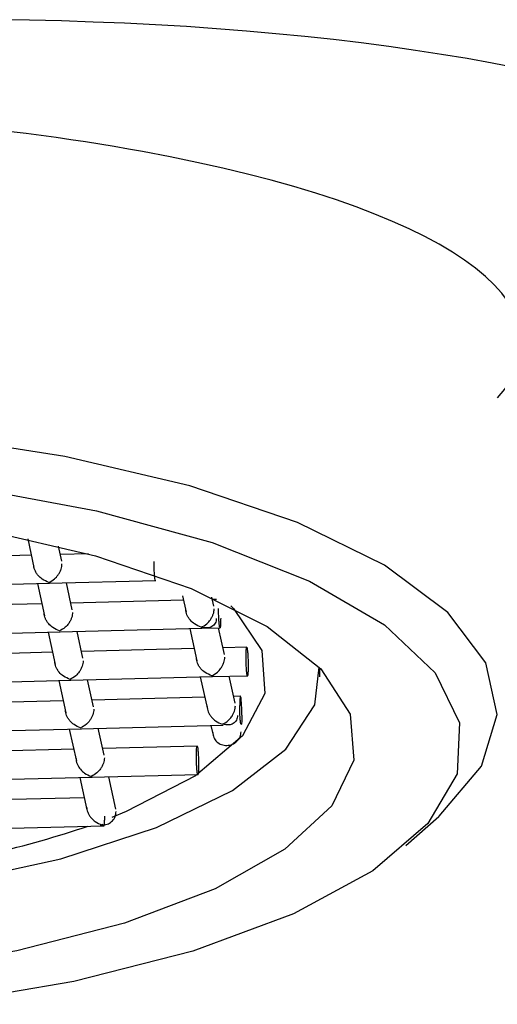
# Model space of a CAD drawing. Header units: millimetres. Extents: x 3984.045 to 3984.094, y 1748.268 to 1748.383.
# Tile 3 of 6: x 3984.07487 to 3984.08159, y 1748.31337 to 1748.32722. Entities that reach past the tile are written whole.
import ezdxf

# ---------------------------------------------------------------- set-up
doc = ezdxf.new("R2010")
doc.units = ezdxf.units.MM
doc.layers.add('SANINDUSA', color=3, linetype='Continuous')

msp = doc.modelspace()

# ---------------------------------------------------------------- linework, layer by layer
at = {"layer": 'SANINDUSA'}
for p, q in [((3984.074982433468, 1748.319915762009), (3984.075070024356, 1748.319515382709)), ((3984.075460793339, 1748.319600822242), (3984.075413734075, 1748.319815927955)), ((3984.075032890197, 1748.319685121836), (3984.073445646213, 1748.319644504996)), ((3984.075839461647, 1748.31970576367), (3984.075440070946, 1748.319695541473)), ((3984.073285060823, 1748.31924026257), (3984.075290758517, 1748.31929158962)), ((3984.075119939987, 1748.319287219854), (3984.075219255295, 1748.318833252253)), ((3984.075279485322, 1748.319291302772), (3984.076784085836, 1748.319329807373)), ((3984.075610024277, 1748.318918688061), (3984.075527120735, 1748.319297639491)), ((3984.075182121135, 1748.319002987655), (3984.073594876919, 1748.318962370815)), ((3984.0771765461, 1748.319054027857), (3984.075589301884, 1748.319013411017)), ((3984.077162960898, 1748.319116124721), (3984.077213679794, 1748.31888428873)), ((3984.077604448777, 1748.318969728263), (3984.07757712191, 1748.319094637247)), ((3984.077639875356, 1748.319065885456), (3984.077583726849, 1748.31906445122)), ((3984.073434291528, 1748.318558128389), (3984.075439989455, 1748.318609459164)), ((3984.075269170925, 1748.318605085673), (3984.075368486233, 1748.318151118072)), ((3984.075428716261, 1748.318609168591), (3984.07743441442, 1748.318660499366)), ((3984.075759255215, 1748.31823655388), (3984.075676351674, 1748.31861550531)), ((3984.077263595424, 1748.318656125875), (3984.077362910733, 1748.318202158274)), ((3984.07742314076, 1748.318660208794), (3984.077692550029, 1748.318667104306)), ((3984.077753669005, 1748.318287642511), (3984.077670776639, 1748.318666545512)), ((3984.075331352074, 1748.318320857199), (3984.073744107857, 1748.318280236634)), ((3984.077325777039, 1748.318371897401), (3984.075738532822, 1748.318331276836)), ((3984.078069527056, 1748.31839092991), (3984.077732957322, 1748.318382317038)), ((3984.079095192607, 1748.317973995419), (3984.079095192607, 1748.31810226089)), ((3984.073583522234, 1748.317875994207), (3984.075589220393, 1748.317927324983)), ((3984.075418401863, 1748.317922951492), (3984.075517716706, 1748.317468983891)), ((3984.075577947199, 1748.31792703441), (3984.077583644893, 1748.317978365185)), ((3984.075908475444, 1748.317554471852), (3984.075825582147, 1748.317933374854)), ((3984.077412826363, 1748.317973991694), (3984.077512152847, 1748.317519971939)), ((3984.077572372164, 1748.317978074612), (3984.078079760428, 1748.317991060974)), ((3984.077902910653, 1748.317605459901), (3984.077820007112, 1748.317984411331)), ((3984.075480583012, 1748.317638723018), (3984.073893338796, 1748.317598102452)), ((3984.077475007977, 1748.31768976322), (3984.075887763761, 1748.317649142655)), ((3984.077980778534, 1748.317702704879), (3984.077882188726, 1748.317700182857)), ((3984.073732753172, 1748.317193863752), (3984.075738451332, 1748.317245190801)), ((3984.075567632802, 1748.317240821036), (3984.07566695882, 1748.316786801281)), ((3984.075727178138, 1748.317244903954), (3984.077732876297, 1748.317296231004)), ((3984.076057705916, 1748.316872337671), (3984.075974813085, 1748.317251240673)), ((3984.077562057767, 1748.317291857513), (3984.077592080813, 1748.317154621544)), ((3984.07562981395, 1748.316956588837), (3984.074042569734, 1748.316915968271)), ((3984.077370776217, 1748.317001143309), (3984.076036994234, 1748.316967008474)), ((3984.073881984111, 1748.31651172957), (3984.07588768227, 1748.31656305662)), ((3984.075716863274, 1748.316558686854), (3984.075816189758, 1748.316104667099)), ((3984.075876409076, 1748.316562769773), (3984.07738100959, 1748.316601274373)), ((3984.076223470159, 1748.316114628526), (3984.076124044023, 1748.316569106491)), ((3984.075779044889, 1748.316274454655), (3984.074191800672, 1748.316233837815)), ((3984.080306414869, 1748.315602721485), (3984.080772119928, 1748.316010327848)), ((3984.074031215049, 1748.315829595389), (3984.076057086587, 1748.315881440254)), ((3984.076006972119, 1748.315886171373), (3984.076026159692, 1748.315892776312)), ((3984.076048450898, 1748.315887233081), (3984.076006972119, 1748.315886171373)), ((3984.076026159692, 1748.315892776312), (3984.076045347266, 1748.315901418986)), ((3984.076048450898, 1748.315887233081), (3984.076026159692, 1748.315892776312)), ((3984.076045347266, 1748.315901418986), (3984.076048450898, 1748.315887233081))]:
    msp.add_line(p, q, dxfattribs=at)
at = {"layer": 'SANINDUSA', "flags": 128}
for points in [[(3984.080772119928, 1748.316010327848), (3984.080777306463, 1748.316014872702), (3984.081372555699, 1748.316717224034), (3984.081593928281, 1748.317444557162), (3984.081434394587, 1748.318173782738), (3984.080899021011, 1748.318881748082), (3984.080004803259, 1748.319545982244), (3984.078780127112, 1748.320145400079), (3984.077263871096, 1748.320660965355), (3984.075504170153, 1748.321076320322), (3984.073556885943, 1748.321378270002)], [(3984.072119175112, 1748.320871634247), (3984.074109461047, 1748.320651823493), (3984.07595043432, 1748.320312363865), (3984.077581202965, 1748.319864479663), (3984.078947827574, 1748.319322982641), (3984.08000510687, 1748.31870578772), (3984.080718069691, 1748.318033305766), (3984.08106313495, 1748.317327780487), (3984.081028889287, 1748.316612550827), (3984.080616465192, 1748.315911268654), (3984.079839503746, 1748.315247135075), (3984.078723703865, 1748.314642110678), (3984.077305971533, 1748.314116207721), (3984.075633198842, 1748.313686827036), (3984.073760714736, 1748.313368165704)], [(3984.068849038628, 1748.320444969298), (3984.070749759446, 1748.320431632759), (3984.072608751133, 1748.320295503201), (3984.074358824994, 1748.320041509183), (3984.075936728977, 1748.319678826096), (3984.077285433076, 1748.319220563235), (3984.07835619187, 1748.318683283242), (3984.07911030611, 1748.318086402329), (3984.079520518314, 1748.317451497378), (3984.079572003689, 1748.316801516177), (3984.079262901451, 1748.316159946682), (3984.078604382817, 1748.315549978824), (3984.077620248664, 1748.314993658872), (3984.0763460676, 1748.314511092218), (3984.07482789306, 1748.31411972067), (3984.073120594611, 1748.313833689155), (3984.071285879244, 1748.313663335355), (3984.069390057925, 1748.3136148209), (3984.067501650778, 1748.31368989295), (3984.065688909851, 1748.313885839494), (3984.064017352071, 1748.314195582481), (3984.062547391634, 1748.314607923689), (3984.061332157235, 1748.315107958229)], [(3984.077842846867, 1748.318973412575), (3984.077878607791, 1748.318938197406), (3984.078276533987, 1748.318348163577), (3984.078319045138, 1748.317742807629), (3984.078004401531, 1748.317146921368), (3984.077345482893, 1748.316584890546), (3984.076369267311, 1748.316079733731), (3984.076166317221, 1748.315997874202)], [(3984.070304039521, 1748.314733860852), (3984.072138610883, 1748.314843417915), (3984.073875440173, 1748.315073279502), (3984.075447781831, 1748.315414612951), (3984.076795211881, 1748.31585430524), (3984.077865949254, 1748.316375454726), (3984.078618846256, 1748.316958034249), (3984.079024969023, 1748.31757965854), (3984.079086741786, 1748.318111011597)]]:
    msp.add_lwpolyline(points, dxfattribs=at)
at = {"layer": 'SANINDUSA'}
msp.add_arc((3984.070929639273, 1748.33057957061), 0.01550024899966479, 278.1157540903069, 288.4465592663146, dxfattribs=at)
for centre, major_axis, ratio, start_param, end_param in [((3984.074095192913, 1748.324370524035), (0.01200000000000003, 0), 0.2375480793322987, 0.3829031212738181, 1.570796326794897), ((3984.069595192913, 1748.322672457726), (0.01234999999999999, 0), 0.2647633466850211, 6.044543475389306, 9.663419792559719)]:
    msp.add_ellipse(centre, major_axis=major_axis, ratio=ratio, start_param=start_param, end_param=end_param, dxfattribs=at)
for points, knots in [([(3984.075280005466, 1748.319303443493), (3984.075248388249, 1748.319316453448), (3984.075195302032, 1748.319338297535), (3984.075134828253, 1748.319392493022), (3984.07510076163, 1748.319438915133), (3984.075080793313, 1748.319478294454), (3984.075068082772, 1748.31951745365), (3984.075066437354, 1748.31954240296), (3984.075065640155, 1748.319554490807)], [0, 0, 0, 0, 0.3296979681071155, 0.5535723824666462, 0.6801655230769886, 0.7951132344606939, 0.9007331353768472, 1, 1, 1, 1]), ([(3984.075280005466, 1748.319303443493), (3984.075307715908, 1748.319317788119), (3984.07535424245, 1748.319341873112), (3984.075404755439, 1748.319399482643), (3984.075434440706, 1748.319447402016), (3984.075451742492, 1748.319487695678), (3984.075462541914, 1748.31952750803), (3984.075463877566, 1748.319552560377), (3984.075464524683, 1748.319564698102)], [0, 0, 0, 0, 0.3297017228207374, 0.5535776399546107, 0.6801762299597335, 0.795125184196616, 0.9007392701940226, 1, 1, 1, 1]), ([(3984.076780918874, 1748.319331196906), (3984.076779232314, 1748.319332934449), (3984.07677565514, 1748.319336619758), (3984.076769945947, 1748.319378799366), (3984.07676502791, 1748.319442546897), (3984.076761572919, 1748.319521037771), (3984.076761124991, 1748.319572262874), (3984.076760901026, 1748.319597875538)], [0, 0, 0, 0, 0.182356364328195, 0.3867758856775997, 0.5911845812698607, 0.795591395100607, 1, 1, 1, 1]), ([(3984.075429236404, 1748.318621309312), (3984.075397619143, 1748.318634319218), (3984.07534453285, 1748.318656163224), (3984.075284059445, 1748.318710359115), (3984.07524999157, 1748.318756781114), (3984.075230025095, 1748.318796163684), (3984.07521731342, 1748.318835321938), (3984.075215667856, 1748.318860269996), (3984.075214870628, 1748.318872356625)], [0, 0, 0, 0, 0.3296986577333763, 0.5535735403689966, 0.6801669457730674, 0.7951218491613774, 0.9007423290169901, 0.9999999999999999, 0.9999999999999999, 0.9999999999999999, 0.9999999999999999]), ([(3984.075613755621, 1748.318882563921), (3984.075613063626, 1748.318870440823), (3984.075611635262, 1748.31884541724), (3984.075600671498, 1748.318805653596), (3984.075583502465, 1748.318765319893), (3984.075554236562, 1748.318717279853), (3984.075501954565, 1748.318660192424), (3984.075456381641, 1748.318635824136), (3984.075429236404, 1748.318621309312)], [0, 0, 0, 0, 0.09925144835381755, 0.2048673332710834, 0.3198248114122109, 0.4464297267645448, 0.6702692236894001, 1, 1, 1, 1]), ([(3984.07742366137, 1748.318672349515), (3984.077392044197, 1748.318685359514), (3984.077338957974, 1748.31870720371), (3984.07727848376, 1748.318761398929), (3984.077244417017, 1748.318807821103), (3984.077224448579, 1748.318847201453), (3984.077211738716, 1748.318886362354), (3984.077210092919, 1748.318911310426), (3984.077209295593, 1748.318923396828)], [0, 0, 0, 0, 0.3296961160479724, 0.5535701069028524, 0.6801625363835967, 0.7951090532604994, 0.9007380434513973, 0.9999999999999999, 0.9999999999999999, 0.9999999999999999, 0.9999999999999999]), ([(3984.07742366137, 1748.318672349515), (3984.077451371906, 1748.31868669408), (3984.077497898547, 1748.318710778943), (3984.077548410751, 1748.318768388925), (3984.077578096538, 1748.318816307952), (3984.07759539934, 1748.318856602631), (3984.07760619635, 1748.318896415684), (3984.077607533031, 1748.318921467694), (3984.077608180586, 1748.318933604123)], [0, 0, 0, 0, 0.3297018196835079, 0.5535770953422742, 0.6801763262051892, 0.795125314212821, 0.9007485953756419, 1, 1, 1, 1]), ([(3984.07769921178, 1748.318798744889), (3984.077698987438, 1748.318775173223), (3984.077698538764, 1748.318728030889), (3984.077695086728, 1748.3186812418), (3984.077690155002, 1748.318661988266), (3984.077684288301, 1748.318674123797), (3984.077678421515, 1748.318715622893), (3984.077673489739, 1748.318779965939), (3984.077670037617, 1748.318858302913), (3984.077669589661, 1748.318909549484), (3984.077669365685, 1748.31893517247)], [0, 0, 0, 0, 0.1250024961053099, 0.2499996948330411, 0.3750009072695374, 0.4999996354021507, 0.6249972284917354, 0.7499974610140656, 0.8750001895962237, 1, 1, 1, 1]), ([(3984.077638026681, 1748.318797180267), (3984.077637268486, 1748.318785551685), (3984.07763570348, 1748.318761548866), (3984.077623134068, 1748.318729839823), (3984.077603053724, 1748.318702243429), (3984.07756863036, 1748.318675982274), (3984.077509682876, 1748.318656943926), (3984.077455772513, 1748.318666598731), (3984.07742366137, 1748.318672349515)], [0, 0, 0, 0, 0.09924791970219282, 0.204859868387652, 0.3198151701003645, 0.4464296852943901, 0.6702716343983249, 1, 1, 1, 1]), ([(3984.078056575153, 1748.318259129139), (3984.078056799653, 1748.318282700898), (3984.078057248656, 1748.318329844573), (3984.078060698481, 1748.31837663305), (3984.078065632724, 1748.318395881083), (3984.078071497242, 1748.318383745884), (3984.07807736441, 1748.318342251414), (3984.078082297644, 1748.318277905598), (3984.078085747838, 1748.318199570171), (3984.078086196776, 1748.318148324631), (3984.078086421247, 1748.318122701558)], [0, 0, 0, 0, 0.1249977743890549, 0.2499963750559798, 0.3749977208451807, 0.4999978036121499, 0.6249937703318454, 0.7500003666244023, 0.8749987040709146, 1, 1, 1, 1]), ([(3984.075578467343, 1748.317939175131), (3984.075546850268, 1748.317952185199), (3984.075493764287, 1748.317974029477), (3984.075433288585, 1748.318028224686), (3984.075399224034, 1748.318074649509), (3984.075379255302, 1748.318114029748), (3984.075366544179, 1748.318153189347), (3984.075364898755, 1748.318178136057), (3984.075364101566, 1748.318190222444)], [0, 0, 0, 0, 0.3296978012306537, 0.5535721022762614, 0.680173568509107, 0.7951189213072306, 0.9007375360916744, 1, 1, 1, 1]), ([(3984.075762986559, 1748.318200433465), (3984.075762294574, 1748.318188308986), (3984.075760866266, 1748.31816328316), (3984.075749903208, 1748.318123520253), (3984.075732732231, 1748.31808318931), (3984.075703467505, 1748.318035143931), (3984.075651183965, 1748.317978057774), (3984.075605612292, 1748.317953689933), (3984.075578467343, 1748.317939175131)], [0, 0, 0, 0, 0.09925510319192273, 0.2048699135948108, 0.3198173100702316, 0.4464233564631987, 0.67025985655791, 0.9999999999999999, 0.9999999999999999, 0.9999999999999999, 0.9999999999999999]), ([(3984.077572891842, 1748.317990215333), (3984.077541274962, 1748.31800322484), (3984.077488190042, 1748.318025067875), (3984.077427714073, 1748.318079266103), (3984.077393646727, 1748.31812568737), (3984.077373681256, 1748.318165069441), (3984.077360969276, 1748.318204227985), (3984.077359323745, 1748.318229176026), (3984.077358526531, 1748.318241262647)], [0, 0, 0, 0, 0.3297007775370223, 0.5535694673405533, 0.6801636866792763, 0.7951205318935, 0.9007416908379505, 1, 1, 1, 1]), ([(3984.077572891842, 1748.317990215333), (3984.077600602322, 1748.318004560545), (3984.077647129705, 1748.318028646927), (3984.077697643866, 1748.318086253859), (3984.077727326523, 1748.318134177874), (3984.077744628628, 1748.318174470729), (3984.07775542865, 1748.318214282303), (3984.077756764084, 1748.318239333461), (3984.077757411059, 1748.318251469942)], [0, 0, 0, 0, 0.3296924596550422, 0.5535713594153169, 0.680178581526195, 0.7951315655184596, 0.900747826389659, 1, 1, 1, 1]), ([(3984.078086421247, 1748.318122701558), (3984.078086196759, 1748.318099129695), (3984.07808574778, 1748.318051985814), (3984.078082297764, 1748.318005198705), (3984.078077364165, 1748.317985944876), (3984.078071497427, 1748.317998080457), (3984.078065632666, 1748.31803957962), (3984.078060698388, 1748.318103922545), (3984.078057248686, 1748.318182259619), (3984.078056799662, 1748.318233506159), (3984.078056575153, 1748.318259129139)], [0, 0, 0, 0, 0.1249970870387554, 0.2499950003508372, 0.3749970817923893, 0.4999965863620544, 0.6249948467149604, 0.749995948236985, 0.8749993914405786, 1, 1, 1, 1]), ([(3984.077997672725, 1748.317434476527), (3984.077997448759, 1748.317460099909), (3984.077997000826, 1748.317511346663), (3984.077993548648, 1748.317589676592), (3984.077988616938, 1748.317654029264), (3984.077982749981, 1748.317695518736), (3984.077976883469, 1748.317707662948), (3984.077971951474, 1748.317688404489), (3984.077968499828, 1748.317641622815), (3984.077968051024, 1748.31759447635), (3984.077967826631, 1748.317570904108)], [0, 0, 0, 0, 0.1250003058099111, 0.2500005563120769, 0.3749990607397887, 0.4999940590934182, 0.6249941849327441, 0.749995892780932, 0.8750031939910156, 1, 1, 1, 1]), ([(3984.075727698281, 1748.31725704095), (3984.075696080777, 1748.317270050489), (3984.075642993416, 1748.317291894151), (3984.075582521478, 1748.317346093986), (3984.075548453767, 1748.31739251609), (3984.075528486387, 1748.317431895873), (3984.075515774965, 1748.31747105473), (3984.075514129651, 1748.317496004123), (3984.075513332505, 1748.317508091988)], [0, 0, 0, 0, 0.3296957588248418, 0.5535755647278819, 0.6801678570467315, 0.7951142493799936, 0.9007338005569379, 1, 1, 1, 1]), ([(3984.075912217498, 1748.317518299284), (3984.075911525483, 1748.317506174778), (3984.075910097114, 1748.317481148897), (3984.075899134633, 1748.317441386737), (3984.075881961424, 1748.317401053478), (3984.075852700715, 1748.317353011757), (3984.075800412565, 1748.317295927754), (3984.075754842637, 1748.317271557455), (3984.075727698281, 1748.31725704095)], [0, 0, 0, 0, 0.09925502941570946, 0.2048697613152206, 0.3198146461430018, 0.4464261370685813, 0.6702560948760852, 1, 1, 1, 1]), ([(3984.077507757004, 1748.317559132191), (3984.077508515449, 1748.31754703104), (3984.077510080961, 1748.317522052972), (3984.077522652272, 1748.317482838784), (3984.077542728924, 1748.317443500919), (3984.077577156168, 1748.317397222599), (3984.077636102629, 1748.31734241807), (3984.077690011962, 1748.317320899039), (3984.077722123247, 1748.317308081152)], [0, 0, 0, 0, 0.09925267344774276, 0.2048681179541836, 0.3198297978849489, 0.4464241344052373, 0.6702605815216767, 0.9999999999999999, 0.9999999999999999, 0.9999999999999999, 0.9999999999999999]), ([(3984.077722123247, 1748.317308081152), (3984.07774983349, 1748.317322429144), (3984.077796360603, 1748.317346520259), (3984.077846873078, 1748.317404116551), (3984.077876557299, 1748.317452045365), (3984.077893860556, 1748.317492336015), (3984.077904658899, 1748.317532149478), (3984.077905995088, 1748.317557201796), (3984.077906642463, 1748.317569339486)], [0, 0, 0, 0, 0.32969174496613, 0.5535716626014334, 0.6801715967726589, 0.7951244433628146, 0.9007390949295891, 1, 1, 1, 1]), ([(3984.077997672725, 1748.317434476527), (3984.077997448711, 1748.317410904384), (3984.077997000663, 1748.317363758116), (3984.077993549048, 1748.317316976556), (3984.077988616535, 1748.317297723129), (3984.077982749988, 1748.317309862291), (3984.077976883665, 1748.317351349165), (3984.077971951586, 1748.317415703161), (3984.077968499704, 1748.317494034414), (3984.077968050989, 1748.317545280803), (3984.077967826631, 1748.317570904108)], [0, 0, 0, 0, 0.1249978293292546, 0.2500061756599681, 0.3749959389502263, 0.499996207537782, 0.6250024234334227, 0.7500019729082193, 0.8750004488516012, 1, 1, 1, 1]), ([(3984.077936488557, 1748.317432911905), (3984.077935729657, 1748.317421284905), (3984.077934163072, 1748.317397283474), (3984.077921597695, 1748.317365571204), (3984.077901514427, 1748.317337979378), (3984.077867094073, 1748.317311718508), (3984.077808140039, 1748.317292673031), (3984.077754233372, 1748.31730232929), (3984.077722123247, 1748.317308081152)], [0, 0, 0, 0, 0.09924000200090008, 0.2048595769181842, 0.3198095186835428, 0.4464248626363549, 0.6702566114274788, 1, 1, 1, 1]), ([(3984.077587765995, 1748.317193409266), (3984.077590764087, 1748.317168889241), (3984.077596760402, 1748.317119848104), (3984.077642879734, 1748.317058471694), (3984.077708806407, 1748.317018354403), (3984.077787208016, 1748.31700568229), (3984.077865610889, 1748.317022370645), (3984.077931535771, 1748.317065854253), (3984.077977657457, 1748.317129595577), (3984.077983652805, 1748.317178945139), (3984.077986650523, 1748.317203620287)], [0, 0, 0, 0, 0.1249966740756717, 0.2499988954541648, 0.374997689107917, 0.4999999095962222, 0.6249997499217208, 0.7499985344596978, 0.8749974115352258, 1, 1, 1, 1]), ([(3984.077357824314, 1748.316869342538), (3984.077358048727, 1748.316892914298), (3984.077358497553, 1748.316940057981), (3984.077361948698, 1748.31698684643), (3984.077366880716, 1748.317006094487), (3984.07737274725, 1748.316993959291), (3984.077378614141, 1748.31695246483), (3984.077383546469, 1748.316888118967), (3984.077386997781, 1748.316809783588), (3984.077387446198, 1748.316758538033), (3984.077387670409, 1748.316732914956)], [0, 0, 0, 0, 0.1249977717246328, 0.2499964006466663, 0.3749976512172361, 0.4999978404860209, 0.624993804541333, 0.75000035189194, 0.8749987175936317, 1, 1, 1, 1]), ([(3984.075662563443, 1748.316825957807), (3984.075663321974, 1748.316813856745), (3984.075664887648, 1748.316788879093), (3984.075677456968, 1748.316749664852), (3984.075697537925, 1748.316710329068), (3984.075731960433, 1748.316664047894), (3984.07579090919, 1748.316609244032), (3984.075844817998, 1748.316587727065), (3984.075876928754, 1748.316574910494)], [0, 0, 0, 0, 0.09925362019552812, 0.204868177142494, 0.3198211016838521, 0.4464243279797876, 0.6702629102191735, 1, 1, 1, 1]), ([(3984.076061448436, 1748.316836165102), (3984.076060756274, 1748.316824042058), (3984.0760593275, 1748.316799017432), (3984.076048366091, 1748.316759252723), (3984.076031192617, 1748.316718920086), (3984.07600193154, 1748.316670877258), (3984.075949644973, 1748.316613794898), (3984.075904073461, 1748.316589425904), (3984.075876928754, 1748.316574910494)], [0, 0, 0, 0, 0.09925119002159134, 0.2048762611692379, 0.3198249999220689, 0.4464375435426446, 0.6702700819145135, 1, 1, 1, 1]), ([(3984.077387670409, 1748.316732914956), (3984.077387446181, 1748.316709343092), (3984.077386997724, 1748.3166621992), (3984.077383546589, 1748.31661541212), (3984.077378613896, 1748.316596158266), (3984.077372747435, 1748.316608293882), (3984.077366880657, 1748.316649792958), (3984.077361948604, 1748.316714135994), (3984.077358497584, 1748.316792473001), (3984.077358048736, 1748.316843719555), (3984.077357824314, 1748.316869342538)], [0, 0, 0, 0, 0.1249970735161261, 0.2499950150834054, 0.3749970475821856, 0.4999965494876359, 0.6249949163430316, 0.7499959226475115, 0.874999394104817, 1, 1, 1, 1]), ([(3984.075811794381, 1748.316143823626), (3984.075812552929, 1748.316131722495), (3984.07581411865, 1748.316106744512), (3984.075826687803, 1748.316067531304), (3984.075846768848, 1748.316028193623), (3984.075881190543, 1748.315981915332), (3984.075940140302, 1748.315927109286), (3984.075994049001, 1748.315905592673), (3984.076026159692, 1748.315892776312)], [0, 0, 0, 0, 0.09925299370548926, 0.2048684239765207, 0.3198200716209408, 0.4464278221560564, 0.6702649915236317, 1, 1, 1, 1]), ([(3984.076048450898, 1748.315887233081), (3984.076072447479, 1748.315892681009), (3984.076120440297, 1748.315903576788), (3984.076178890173, 1748.315949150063), (3984.076219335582, 1748.316009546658), (3984.076224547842, 1748.316055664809), (3984.076227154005, 1748.316078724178)], [0, 0, 0, 0, 0.2500037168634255, 0.5000038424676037, 0.7499987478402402, 1, 1, 1, 1]), ([(3984.076061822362, 1748.316013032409), (3984.076061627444, 1748.315990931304), (3984.076061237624, 1748.315946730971), (3984.076058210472, 1748.31590119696), (3984.076053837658, 1748.315877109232), (3984.07605024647, 1748.315883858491), (3984.076048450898, 1748.315887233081)], [0, 0, 0, 0, 0.2500113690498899, 0.5000015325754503, 0.7500037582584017, 1, 1, 1, 1])]:
    msp.add_open_spline(points, degree=3, knots=knots, dxfattribs=at)

doc.saveas('drawing.dxf')
